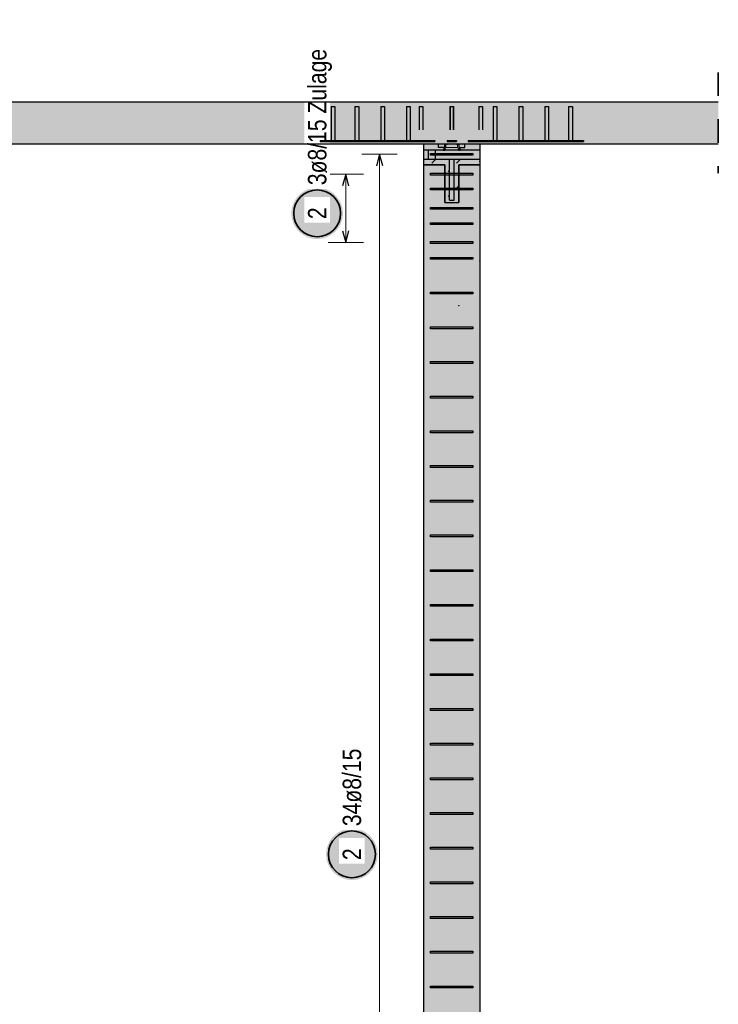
# Model space of a CAD drawing. Header units: millimetres. Extents: x -17.3 to 56.2, y -13.9 to 21.4.
# Tile 56 of 56: x 51.5 to 54.4, y -9.6 to -5.4. Entities that reach past the tile are written whole.
import ezdxf

# ---------------------------------------------------------------- set-up
doc = ezdxf.new("R2010")
doc.units = ezdxf.units.MM
doc.linetypes.add('HIDDEN', pattern=[0.375, 0.25, -0.125])
for name, color, linetype, lineweight in [('Achsen', 7, 'Continuous', 20), ('Bewehrung', 7, 'Continuous', 20), ('Geschnittene Kanten', 7, 'Continuous', 20), ('Schraffuren', 7, 'Continuous', 20)]:
    doc.layers.add(name, color=color, linetype=linetype, lineweight=lineweight)
doc.styles.add('Arial Narrow', font='ARIALN.TTF')

msp = doc.modelspace()

# ---------------------------------------------------------------- hatches: boundary and pattern name
at = {"layer": 'Achsen', "lineweight": 18, "true_color": 0x48a4ff}
for points in [[(53.415533, -5.917592), (53.415533, -5.957592), (53.175533, -5.957592), (53.175533, -5.917592)], [(53.325533, -5.894592), (53.325533, -5.917592), (53.265533, -5.917592), (53.265533, -5.894592), (53.285533, -5.892592), (53.305533, -5.892592)], [(53.305533, -6.132592), (53.305533, -5.957592), (53.285533, -5.957592), (53.285533, -6.132592)]]:
    msp.add_hatch(color=161, dxfattribs=at).paths.add_polyline_path(points)
at = {"layer": 'Achsen', "lineweight": 18}
h = msp.add_hatch(dxfattribs=at)
h.set_pattern_fill('punkt', color=5, scale=0.01, angle=135, style=0, pattern_type=2)
h.set_pattern_definition([(135, (0, 0), (-0.015909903, -0.015909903), [0, -0.0375])])
h.paths.add_polyline_path([(53.259886, -5.917592), (53.265533, -5.917592), (53.265533, -5.912287)])
h = msp.add_hatch(dxfattribs=at)
h.set_pattern_fill('punkt', color=5, scale=0.01, angle=45, style=0, pattern_type=2)
h.set_pattern_definition([(45, (0, 0), (-0.015909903, 0.015909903), [0, -0.0375])])
h.paths.add_polyline_path([(53.325533, -5.911946), (53.325533, -5.917592), (53.330838, -5.917592)])
at = {"layer": 'Achsen'}
h = msp.add_hatch(dxfattribs=at)
h.set_pattern_fill('uB', color=10, scale=0.01, angle=45, style=0, pattern_type=2)
h.set_pattern_definition([(45, (0, 0), (-0.106066, 0.106066), [0.025, -0.025]), (45, (-0.03536, 0.07071), (-0.106066, 0.106066), [0.025, -0.025, 0.025, -0.025])])
h.paths.add_polyline_path([(53.415533, -5.982592), (53.415533, -5.957592), (53.305533, -5.957592), (53.305533, -6.132592), (53.285533, -6.132592), (53.285533, -5.957592), (53.175533, -5.957592), (53.175533, -5.982592), (53.265533, -5.982592), (53.265533, -6.142592), (53.295533, -6.143558), (53.325533, -6.142592), (53.325533, -5.982592)])
at = {"layer": 'Bewehrung', "lineweight": 25, "true_color": 0xffffff}
for points in [[(52.831088, -6.188835), (52.831021, -6.184997), (52.83082, -6.181162), (52.830485, -6.177337), (52.830018, -6.173526), (52.829417, -6.169734), (52.828684, -6.165965), (52.827821, -6.162224), (52.826827, -6.158515), (52.825704, -6.154844), (52.824454, -6.151213), (52.823078, -6.147629), (52.821578, -6.144094), (52.819955, -6.140615), (52.818212, -6.137194), (52.816351, -6.133835), (52.814373, -6.130544), (52.812282, -6.127324), (52.81008, -6.124179), (52.807769, -6.121113), (52.805353, -6.118129), (52.802834, -6.115231), (52.800215, -6.112423), (52.7975, -6.109708), (52.794692, -6.10709), (52.791795, -6.104571), (52.788811, -6.102154), (52.785744, -6.099844), (52.782599, -6.097641), (52.779379, -6.09555), (52.776088, -6.093573), (52.77273, -6.091711), (52.769309, -6.089968), (52.765829, -6.088345), (52.762295, -6.086845), (52.75871, -6.085469), (52.75508, -6.084219), (52.751408, -6.083097), (52.747699, -6.082103), (52.743958, -6.081239), (52.740189, -6.080507), (52.736397, -6.079906), (52.732586, -6.079438), (52.728761, -6.079103), (52.724927, -6.078902), (52.721088, -6.078835), (52.717249, -6.078902), (52.713415, -6.079103), (52.70959, -6.079438), (52.705779, -6.079906), (52.701987, -6.080507), (52.698218, -6.081239), (52.694477, -6.082103), (52.690768, -6.083097), (52.687096, -6.084219), (52.683466, -6.085469), (52.679881, -6.086845), (52.676347, -6.088345), (52.672867, -6.089968), (52.669446, -6.091711), (52.666088, -6.093573), (52.662797, -6.09555), (52.659577, -6.097641), (52.656432, -6.099844), (52.653365, -6.102154), (52.650381, -6.104571), (52.647484, -6.10709), (52.644676, -6.109708), (52.641961, -6.112423), (52.639342, -6.115231), (52.636823, -6.118129), (52.634407, -6.121113), (52.632096, -6.124179), (52.629894, -6.127324), (52.627803, -6.130544), (52.625825, -6.133835), (52.623964, -6.137194), (52.622221, -6.140615), (52.620598, -6.144094), (52.619098, -6.147629), (52.617722, -6.151213), (52.616472, -6.154844), (52.615349, -6.158515), (52.614356, -6.162224), (52.613492, -6.165965), (52.612759, -6.169734), (52.612159, -6.173526), (52.611691, -6.177337), (52.611356, -6.181162), (52.611155, -6.184997), (52.611088, -6.188835), (52.611155, -6.192674), (52.611356, -6.196509), (52.611691, -6.200334), (52.612159, -6.204145), (52.612759, -6.207937), (52.613492, -6.211706), (52.614356, -6.215447), (52.615349, -6.219156), (52.616472, -6.222827), (52.617722, -6.226458), (52.619098, -6.230042), (52.620598, -6.233577), (52.622221, -6.237056), (52.623964, -6.240477), (52.625825, -6.243835), (52.627803, -6.247127), (52.629894, -6.250347), (52.632096, -6.253492), (52.634407, -6.256558), (52.636823, -6.259542), (52.639342, -6.26244), (52.641961, -6.265248), (52.644676, -6.267963), (52.647484, -6.270581), (52.650381, -6.2731), (52.653365, -6.275517), (52.656432, -6.277827), (52.659577, -6.28003), (52.662797, -6.282121), (52.666088, -6.284098), (52.669446, -6.28596), (52.672867, -6.287703), (52.676347, -6.289325), (52.679881, -6.290826), (52.683466, -6.292202), (52.687096, -6.293452), (52.690768, -6.294574), (52.694477, -6.295568), (52.698218, -6.296432), (52.701987, -6.297164), (52.705779, -6.297765), (52.70959, -6.298233), (52.713415, -6.298568), (52.717249, -6.298768), (52.721088, -6.298835), (52.724927, -6.298768), (52.728761, -6.298568), (52.732586, -6.298233), (52.736397, -6.297765), (52.740189, -6.297164), (52.743958, -6.296432), (52.747699, -6.295568), (52.751408, -6.294574), (52.75508, -6.293452), (52.75871, -6.292202), (52.762295, -6.290826), (52.765829, -6.289325), (52.769309, -6.287703), (52.77273, -6.28596), (52.776088, -6.284098), (52.779379, -6.282121), (52.782599, -6.28003), (52.785744, -6.277827), (52.788811, -6.275517), (52.791795, -6.2731), (52.794692, -6.270581), (52.7975, -6.267963), (52.800215, -6.265248), (52.802834, -6.26244), (52.805353, -6.259542), (52.807769, -6.256558), (52.81008, -6.253492), (52.812282, -6.250347), (52.814373, -6.247127), (52.816351, -6.243835), (52.818212, -6.240477), (52.819955, -6.237056), (52.821578, -6.233577), (52.823078, -6.230042), (52.824454, -6.226458), (52.825704, -6.222827), (52.826827, -6.219156), (52.827821, -6.215447), (52.828684, -6.211706), (52.829417, -6.207937), (52.830018, -6.204145), (52.830485, -6.200334), (52.83082, -6.196509)], [(52.979413, -8.924592), (52.979346, -8.920753), (52.979145, -8.916918), (52.978811, -8.913093), (52.978343, -8.909283), (52.977742, -8.90549), (52.977009, -8.901721), (52.976146, -8.89798), (52.975152, -8.894272), (52.974029, -8.8906), (52.972779, -8.886969), (52.971403, -8.883385), (52.969903, -8.879851), (52.968281, -8.876371), (52.966537, -8.87295), (52.964676, -8.869592), (52.962699, -8.866301), (52.960607, -8.86308), (52.958405, -8.859935), (52.956094, -8.856869), (52.953678, -8.853885), (52.951159, -8.850987), (52.948541, -8.848179), (52.945826, -8.845464), (52.943018, -8.842846), (52.94012, -8.840327), (52.937136, -8.83791), (52.93407, -8.8356), (52.930924, -8.833397), (52.927704, -8.831306), (52.924413, -8.829329), (52.921055, -8.827467), (52.917634, -8.825724), (52.914154, -8.824102), (52.91062, -8.822601), (52.907035, -8.821225), (52.903405, -8.819975), (52.899733, -8.818853), (52.896025, -8.817859), (52.892284, -8.816995), (52.888515, -8.816263), (52.884722, -8.815662), (52.880911, -8.815194), (52.877086, -8.81486), (52.873252, -8.814659), (52.869413, -8.814592), (52.865574, -8.814659), (52.86174, -8.81486), (52.857915, -8.815194), (52.854104, -8.815662), (52.850312, -8.816263), (52.846543, -8.816995), (52.842802, -8.817859), (52.839093, -8.818853), (52.835421, -8.819975), (52.831791, -8.821225), (52.828206, -8.822601), (52.824672, -8.824102), (52.821192, -8.825724), (52.817771, -8.827467), (52.814413, -8.829329), (52.811122, -8.831306), (52.807902, -8.833397), (52.804757, -8.8356), (52.80169, -8.83791), (52.798707, -8.840327), (52.795809, -8.842846), (52.793001, -8.845464), (52.790286, -8.848179), (52.787667, -8.850987), (52.785148, -8.853885), (52.782732, -8.856869), (52.780421, -8.859935), (52.778219, -8.86308), (52.776128, -8.866301), (52.77415, -8.869592), (52.772289, -8.87295), (52.770546, -8.876371), (52.768923, -8.879851), (52.767423, -8.883385), (52.766047, -8.886969), (52.764797, -8.8906), (52.763674, -8.894272), (52.762681, -8.89798), (52.761817, -8.901721), (52.761084, -8.90549), (52.760484, -8.909283), (52.760016, -8.913093), (52.759681, -8.916918), (52.75948, -8.920753), (52.759413, -8.924592), (52.75948, -8.928431), (52.759681, -8.932265), (52.760016, -8.93609), (52.760484, -8.939901), (52.761084, -8.943693), (52.761817, -8.947462), (52.762681, -8.951203), (52.763674, -8.954912), (52.764797, -8.958583), (52.766047, -8.962214), (52.767423, -8.965798), (52.768923, -8.969333), (52.770546, -8.972812), (52.772289, -8.976233), (52.77415, -8.979592), (52.776128, -8.982883), (52.778219, -8.986103), (52.780421, -8.989248), (52.782732, -8.992314), (52.785148, -8.995298), (52.787667, -8.998196), (52.790286, -9.001004), (52.793001, -9.003719), (52.795809, -9.006338), (52.798707, -9.008857), (52.80169, -9.011273), (52.804757, -9.013583), (52.807902, -9.015786), (52.811122, -9.017877), (52.814413, -9.019854), (52.817771, -9.021716), (52.821192, -9.023459), (52.824672, -9.025082), (52.828206, -9.026582), (52.831791, -9.027958), (52.835421, -9.029208), (52.839093, -9.03033), (52.842802, -9.031324), (52.846543, -9.032188), (52.850312, -9.03292), (52.854104, -9.033521), (52.857915, -9.033989), (52.86174, -9.034324), (52.865574, -9.034525), (52.869413, -9.034592), (52.873252, -9.034525), (52.877086, -9.034324), (52.880911, -9.033989), (52.884722, -9.033521), (52.888515, -9.03292), (52.892284, -9.032188), (52.896025, -9.031324), (52.899733, -9.03033), (52.903405, -9.029208), (52.907035, -9.027958), (52.91062, -9.026582), (52.914154, -9.025082), (52.917634, -9.023459), (52.921055, -9.021716), (52.924413, -9.019854), (52.927704, -9.017877), (52.930924, -9.015786), (52.93407, -9.013583), (52.937136, -9.011273), (52.94012, -9.008857), (52.943018, -9.006338), (52.945826, -9.003719), (52.948541, -9.001004), (52.951159, -8.998196), (52.953678, -8.995298), (52.956094, -8.992314), (52.958405, -8.989248), (52.960607, -8.986103), (52.962699, -8.982883), (52.964676, -8.979592), (52.966537, -8.976233), (52.968281, -8.972812), (52.969903, -8.969333), (52.971403, -8.965798), (52.972779, -8.962214), (52.974029, -8.958583), (52.975152, -8.954912), (52.976146, -8.951203), (52.977009, -8.947462), (52.977742, -8.943693), (52.978343, -8.939901), (52.978811, -8.93609), (52.979145, -8.932265)]]:
    msp.add_hatch(color=7, dxfattribs=at).paths.add_polyline_path(points)
at = {"layer": 'Schraffuren', "lineweight": 13, "true_color": 0xd7ffd7}
for points in [[(54.433513, -5.892592), (54.433513, -5.712592), (48.31211, -5.712592), (48.31211, -5.892592)], [(53.415533, -12.142594), (53.415533, -5.892592), (53.175533, -5.892592), (53.175533, -12.142594)]]:
    msp.add_hatch(color=254, dxfattribs=at).paths.add_polyline_path(points)
at = {"layer": 'Schraffuren', "lineweight": 13, "true_color": 0x4682b4}
for points in [[(52.796533, -5.877592), (52.796533, -5.732592), (52.780533, -5.732592), (52.780533, -5.877592)], [(52.898533, -5.877592), (52.898533, -5.732592), (52.882533, -5.732592), (52.882533, -5.877592)], [(53.008533, -5.877592), (53.008533, -5.732592), (52.992533, -5.732592), (52.992533, -5.877592)], [(53.118533, -5.877592), (53.118533, -5.732592), (53.102533, -5.732592), (53.102533, -5.877592)], [(53.488533, -5.877592), (53.488533, -5.732592), (53.472533, -5.732592), (53.472533, -5.877592)], [(53.598533, -5.877592), (53.598533, -5.732592), (53.582533, -5.732592), (53.582533, -5.877592)], [(53.708533, -5.877592), (53.708533, -5.732592), (53.692533, -5.732592), (53.692533, -5.877592)], [(53.810533, -5.877592), (53.810533, -5.732592), (53.794533, -5.732592), (53.794533, -5.877592)], [(52.953533, -5.882592), (52.953533, -5.877592), (52.733533, -5.877592), (52.733533, -5.882592)], [(53.173533, -5.882592), (53.173533, -5.877592), (52.953533, -5.877592), (52.953533, -5.882592)], [(53.637533, -5.882592), (53.637533, -5.877592), (53.417533, -5.877592), (53.417533, -5.882592)], [(53.857533, -5.882592), (53.857533, -5.877592), (53.637533, -5.877592), (53.637533, -5.882592)]]:
    msp.add_hatch(color=145, dxfattribs=at).paths.add_polyline_path(points)

# ---------------------------------------------------------------- linework, layer by layer
at = {"color": 2, "linetype": 'HIDDEN', "lineweight": 35, "ltscale": 0.25}
msp.add_line((54.433513, -5.587592), (54.433513, -6.017592), dxfattribs=at)
at = {"color": 3, "linetype": 'HIDDEN', "lineweight": 25, "ltscale": 0.25}
for p, q in [((53.156718, -5.732592), (53.156718, -5.877592)), ((53.156718, -5.732592), (53.157327, -5.732592)), ((53.157327, -5.732592), (53.159061, -5.732592)), ((53.159061, -5.732592), (53.161657, -5.732592)), ((53.161657, -5.732592), (53.164718, -5.732592)), ((53.164718, -5.732592), (53.16778, -5.732592)), ((53.16778, -5.732592), (53.170375, -5.732592)), ((53.170375, -5.732592), (53.172109, -5.732592)), ((53.172109, -5.732592), (53.172718, -5.732592)), ((53.172718, -5.732592), (53.172718, -5.877592)), ((53.287533, -5.732592), (53.287533, -5.877592)), ((53.287533, -5.732592), (53.288142, -5.732592)), ((53.288142, -5.732592), (53.289876, -5.732592)), ((53.289043, -5.732592), (53.289043, -5.877592)), ((53.289876, -5.732592), (53.292471, -5.732592)), ((53.292471, -5.732592), (53.295533, -5.732592)), ((53.295533, -5.732592), (53.298594, -5.732592)), ((53.298594, -5.732592), (53.30119, -5.732592)), ((53.30119, -5.732592), (53.302924, -5.732592)), ((53.302023, -5.732592), (53.302023, -5.877592)), ((53.302924, -5.732592), (53.303533, -5.732592)), ((53.303533, -5.732592), (53.303533, -5.877592)), ((53.411277, -5.732592), (53.411277, -5.877592)), ((53.411277, -5.732592), (53.411885, -5.732592)), ((53.411885, -5.732592), (53.41362, -5.732592)), ((53.41362, -5.732592), (53.416215, -5.732592)), ((53.416215, -5.732592), (53.419277, -5.732592)), ((53.419277, -5.732592), (53.422338, -5.732592)), ((53.422338, -5.732592), (53.424933, -5.732592)), ((53.424933, -5.732592), (53.426668, -5.732592)), ((53.426668, -5.732592), (53.427277, -5.732592)), ((53.427277, -5.732592), (53.427277, -5.877592)), ((52.882533, -5.877592), (52.883142, -5.877592)), ((52.883142, -5.877592), (52.884876, -5.877592)), ((52.884876, -5.877592), (52.887471, -5.877592)), ((52.887471, -5.877592), (52.890533, -5.877592)), ((52.890533, -5.877592), (52.893594, -5.877592)), ((52.893594, -5.877592), (52.89619, -5.877592)), ((52.89619, -5.877592), (52.897924, -5.877592)), ((52.897924, -5.877592), (52.898533, -5.877592)), ((52.992533, -5.877592), (52.993142, -5.877592)), ((52.993142, -5.877592), (52.994876, -5.877592)), ((52.994876, -5.877592), (52.997471, -5.877592)), ((52.997471, -5.877592), (53.000533, -5.877592)), ((53.000533, -5.877592), (53.003594, -5.877592)), ((53.003594, -5.877592), (53.00619, -5.877592)), ((53.00619, -5.877592), (53.007924, -5.877592)), ((53.007924, -5.877592), (53.008533, -5.877592)), ((53.087571, -5.877592), (53.087571, -5.882592)), ((53.102533, -5.877592), (53.103142, -5.877592)), ((53.103142, -5.877592), (53.104876, -5.877592)), ((53.104876, -5.877592), (53.107471, -5.877592)), ((53.107471, -5.877592), (53.110533, -5.877592)), ((53.110533, -5.877592), (53.113594, -5.877592)), ((53.113594, -5.877592), (53.11619, -5.877592)), ((53.11619, -5.877592), (53.117924, -5.877592)), ((53.117924, -5.877592), (53.118533, -5.877592)), ((53.14414, -5.877592), (53.14414, -5.882592)), ((53.173533, -5.877592), (53.195124, -5.877592)), ((53.173533, -5.882592), (53.195124, -5.882592)), ((53.195124, -5.877592), (53.195124, -5.882592)), ((53.195124, -5.877592), (53.223408, -5.877592)), ((53.195124, -5.882592), (53.223408, -5.882592)), ((53.223408, -5.877592), (53.223408, -5.882592)), ((53.275533, -5.877592), (53.275533, -5.882592)), ((53.275533, -5.877592), (53.315533, -5.877592)), ((53.275533, -5.882592), (53.315533, -5.882592)), ((53.315533, -5.877592), (53.315533, -5.882592)), ((53.366244, -5.877592), (53.366244, -5.882592)), ((53.366244, -5.877592), (53.394528, -5.877592)), ((53.366244, -5.882592), (53.394528, -5.882592)), ((53.394528, -5.877592), (53.394528, -5.882592)), ((53.394528, -5.877592), (53.417533, -5.877592)), ((53.394528, -5.882592), (53.417533, -5.882592)), ((53.446926, -5.877592), (53.446926, -5.882592)), ((53.472533, -5.877592), (53.473142, -5.877592)), ((53.473142, -5.877592), (53.474876, -5.877592)), ((53.474876, -5.877592), (53.477471, -5.877592)), ((53.477471, -5.877592), (53.480533, -5.877592)), ((53.480533, -5.877592), (53.483594, -5.877592)), ((53.483594, -5.877592), (53.48619, -5.877592)), ((53.48619, -5.877592), (53.487924, -5.877592)), ((53.487924, -5.877592), (53.488533, -5.877592)), ((53.503494, -5.877592), (53.503494, -5.882592)), ((53.582533, -5.877592), (53.583142, -5.877592)), ((53.583142, -5.877592), (53.584876, -5.877592)), ((53.584876, -5.877592), (53.587471, -5.877592)), ((53.587471, -5.877592), (53.590533, -5.877592)), ((53.590533, -5.877592), (53.593594, -5.877592)), ((53.593594, -5.877592), (53.59619, -5.877592)), ((53.59619, -5.877592), (53.597924, -5.877592)), ((53.597924, -5.877592), (53.598533, -5.877592)), ((53.692533, -5.877592), (53.693142, -5.877592)), ((53.693142, -5.877592), (53.694876, -5.877592)), ((53.694876, -5.877592), (53.697471, -5.877592)), ((53.697471, -5.877592), (53.700533, -5.877592)), ((53.700533, -5.877592), (53.703594, -5.877592)), ((53.703594, -5.877592), (53.70619, -5.877592)), ((53.70619, -5.877592), (53.707924, -5.877592)), ((53.707924, -5.877592), (53.708533, -5.877592)), ((53.794533, -5.877592), (53.795142, -5.877592)), ((53.795142, -5.877592), (53.796876, -5.877592)), ((53.796876, -5.877592), (53.799471, -5.877592)), ((53.799471, -5.877592), (53.802533, -5.877592)), ((53.802533, -5.877592), (53.805594, -5.877592)), ((53.805594, -5.877592), (53.80819, -5.877592)), ((53.80819, -5.877592), (53.809924, -5.877592)), ((53.809924, -5.877592), (53.810533, -5.877592)), ((53.175533, -5.892592), (53.177839, -5.892592)), ((53.177839, -5.892592), (53.184667, -5.892592)), ((53.184667, -5.892592), (53.195756, -5.892592)), ((53.195756, -5.892592), (53.21068, -5.892592)), ((53.21068, -5.892592), (53.228864, -5.892592)), ((53.228864, -5.892592), (53.249611, -5.892592)), ((53.249611, -5.892592), (53.272122, -5.892592)), ((53.272122, -5.892592), (53.295533, -5.892592)), ((53.295533, -5.892592), (53.318944, -5.892592)), ((53.318944, -5.892592), (53.341455, -5.892592)), ((53.341455, -5.892592), (53.362201, -5.892592)), ((53.362201, -5.892592), (53.380386, -5.892592)), ((53.380386, -5.892592), (53.395309, -5.892592)), ((53.395309, -5.892592), (53.406398, -5.892592)), ((53.406398, -5.892592), (53.413227, -5.892592)), ((53.413227, -5.892592), (53.415533, -5.892592))]:
    msp.add_line(p, q, dxfattribs=at)
at = {"layer": 'Achsen', "color": 3, "linetype": 'Continuous', "lineweight": 25}
for p, q in [((53.175533, -5.917592), (53.415533, -5.917592)), ((53.239533, -5.907592), (53.239533, -5.892592)), ((53.264533, -5.907592), (53.239533, -5.907592)), ((53.264533, -5.892592), (53.264533, -5.907592)), ((53.265533, -5.894592), (53.285533, -5.892592)), ((53.265533, -5.917592), (53.265533, -5.894592)), ((53.285533, -5.892592), (53.305533, -5.892592)), ((53.305533, -5.892592), (53.325533, -5.894592)), ((53.325533, -5.894592), (53.325533, -5.917592)), ((53.326533, -5.892592), (53.326533, -5.907592)), ((53.326533, -5.907592), (53.351533, -5.907592)), ((53.351533, -5.907592), (53.351533, -5.892592)), ((53.175533, -5.957592), (53.415533, -5.957592)), ((53.285533, -6.132592), (53.285533, -5.957592)), ((53.305533, -6.132592), (53.305533, -5.957592)), ((53.285533, -6.132592), (53.305533, -6.132592))]:
    msp.add_line(p, q, dxfattribs=at)
at = {"layer": 'Achsen', "color": 3, "linetype": 'HIDDEN', "lineweight": 25, "ltscale": 0.25}
for p, q in [((53.196367, -5.957592), (53.196367, -5.917592)), ((53.226367, -5.957592), (53.226367, -5.917592))]:
    msp.add_line(p, q, dxfattribs=at)
at = {"layer": 'Achsen', "color": 4, "linetype": 'Continuous', "lineweight": 50}
for p, q in [((53.259886, -5.917592), (53.265533, -5.912287)), ((53.259886, -5.917592), (53.265533, -5.917592)), ((53.265533, -5.917592), (53.265533, -5.912287)), ((53.325533, -5.911946), (53.330838, -5.917592)), ((53.325533, -5.911946), (53.325533, -5.917592)), ((53.325533, -5.917592), (53.330838, -5.917592))]:
    msp.add_line(p, q, dxfattribs=at)
at = {"layer": 'Achsen', "color": 5, "linetype": 'HIDDEN', "lineweight": 18, "ltscale": 0.25}
for p, q in [((53.270533, -5.907592), (53.270533, -5.892592)), ((53.270533, -5.907592), (53.320533, -5.907592)), ((53.320533, -5.907592), (53.320533, -5.892592))]:
    msp.add_line(p, q, dxfattribs=at)
at = {"layer": 'Achsen', "color": 2, "linetype": 'Continuous', "lineweight": 35}
for p, q in [((53.175533, -5.982592), (53.265533, -5.982592)), ((53.265533, -6.142592), (53.265533, -5.982592)), ((53.325533, -6.142592), (53.325533, -5.982592)), ((53.325533, -5.982592), (53.415533, -5.982592)), ((53.265533, -6.142592), (53.295533, -6.143558)), ((53.295533, -6.143558), (53.325533, -6.142592))]:
    msp.add_line(p, q, dxfattribs=at)
at = {"layer": 'Bewehrung', "color": 5, "linetype": 'Continuous', "lineweight": 18}
for p, q in [((53.062407, -5.936884), (52.912407, -5.936884)), ((52.987407, -10.823594), (52.987407, -5.936884)), ((52.918237, -6.021592), (52.768237, -6.021592)), ((52.843237, -6.021592), (52.843237, -6.313592)), ((52.768237, -6.313592), (52.918237, -6.313592))]:
    msp.add_line(p, q, dxfattribs=at)
at = {"layer": 'Bewehrung', "color": 3, "linetype": 'Continuous', "lineweight": 25}
for p, q in [((52.987407, -5.936884), (52.974009, -5.986884)), ((53.000804, -5.986884), (52.987407, -5.936884)), ((53.205533, -5.940884), (53.205533, -5.932884)), ((53.205533, -5.932884), (53.385553, -5.932884)), ((53.385553, -5.940884), (53.205533, -5.940884)), ((53.385553, -5.932884), (53.385553, -5.940884)), ((52.843237, -6.021592), (52.829839, -6.071592)), ((52.856634, -6.071592), (52.843237, -6.021592)), ((53.205533, -6.025592), (53.205533, -6.017592)), ((53.205533, -6.017592), (53.385553, -6.017592)), ((53.385553, -6.025592), (53.205533, -6.025592)), ((53.385553, -6.017592), (53.385553, -6.025592)), ((53.205533, -6.088966), (53.205533, -6.080966)), ((53.205533, -6.080966), (53.385553, -6.080966)), ((53.385553, -6.088966), (53.205533, -6.088966)), ((53.385553, -6.080966), (53.385553, -6.088966)), ((53.205533, -6.171592), (53.205533, -6.163592)), ((53.205533, -6.163592), (53.385553, -6.163592)), ((53.385553, -6.171592), (53.205533, -6.171592)), ((53.385553, -6.163592), (53.385553, -6.171592)), ((53.205533, -6.237048), (53.205533, -6.229048)), ((53.205533, -6.229048), (53.385553, -6.229048)), ((53.385553, -6.237048), (53.205533, -6.237048)), ((53.385553, -6.229048), (53.385553, -6.237048)), ((52.829839, -6.263592), (52.843237, -6.313592)), ((52.843237, -6.313592), (52.856634, -6.263592)), ((53.205533, -6.317592), (53.205533, -6.309592)), ((53.205533, -6.309592), (53.385553, -6.309592)), ((53.385553, -6.317592), (53.205533, -6.317592)), ((53.385553, -6.309592), (53.385553, -6.317592)), ((53.205533, -6.38513), (53.205533, -6.37713)), ((53.205533, -6.37713), (53.385553, -6.37713)), ((53.385553, -6.38513), (53.205533, -6.38513)), ((53.385553, -6.37713), (53.385553, -6.38513)), ((53.205533, -6.533213), (53.205533, -6.525213)), ((53.205533, -6.525213), (53.385553, -6.525213)), ((53.385553, -6.533213), (53.205533, -6.533213)), ((53.385553, -6.525213), (53.385553, -6.533213)), ((53.205533, -6.681295), (53.205533, -6.673295)), ((53.205533, -6.673295), (53.385553, -6.673295)), ((53.385553, -6.681295), (53.205533, -6.681295)), ((53.385553, -6.673295), (53.385553, -6.681295)), ((53.205533, -6.829377), (53.205533, -6.821377)), ((53.205533, -6.821377), (53.385553, -6.821377)), ((53.385553, -6.829377), (53.205533, -6.829377)), ((53.385553, -6.821377), (53.385553, -6.829377)), ((53.205533, -6.977459), (53.205533, -6.969459)), ((53.205533, -6.969459), (53.385553, -6.969459)), ((53.385553, -6.969459), (53.385553, -6.977459)), ((53.385553, -6.977459), (53.205533, -6.977459)), ((53.205533, -7.125541), (53.205533, -7.117541)), ((53.205533, -7.117541), (53.385553, -7.117541)), ((53.385553, -7.125541), (53.205533, -7.125541)), ((53.385553, -7.117541), (53.385553, -7.125541)), ((53.205533, -7.273623), (53.205533, -7.265623)), ((53.205533, -7.265623), (53.385553, -7.265623)), ((53.385553, -7.265623), (53.385553, -7.273623)), ((53.385553, -7.273623), (53.205533, -7.273623)), ((53.205533, -7.421705), (53.205533, -7.413705)), ((53.205533, -7.413705), (53.385553, -7.413705)), ((53.385553, -7.421705), (53.205533, -7.421705)), ((53.385553, -7.413705), (53.385553, -7.421705)), ((53.205533, -7.569787), (53.205533, -7.561787)), ((53.205533, -7.561787), (53.385553, -7.561787)), ((53.385553, -7.561787), (53.385553, -7.569787)), ((53.385553, -7.569787), (53.205533, -7.569787)), ((53.205533, -7.717869), (53.205533, -7.709869)), ((53.205533, -7.709869), (53.385553, -7.709869)), ((53.385553, -7.717869), (53.205533, -7.717869)), ((53.385553, -7.709869), (53.385553, -7.717869)), ((53.205533, -7.865951), (53.205533, -7.857951)), ((53.205533, -7.857951), (53.385553, -7.857951)), ((53.385553, -7.857951), (53.385553, -7.865951)), ((53.385553, -7.865951), (53.205533, -7.865951)), ((53.205533, -8.014034), (53.205533, -8.006034)), ((53.205533, -8.006034), (53.385553, -8.006034)), ((53.385553, -8.014034), (53.205533, -8.014034)), ((53.385553, -8.006034), (53.385553, -8.014034)), ((53.205533, -8.162116), (53.205533, -8.154116)), ((53.205533, -8.154116), (53.385553, -8.154116)), ((53.385553, -8.162116), (53.205533, -8.162116)), ((53.385553, -8.154116), (53.385553, -8.162116)), ((53.205533, -8.310198), (53.205533, -8.302198)), ((53.205533, -8.302198), (53.385553, -8.302198)), ((53.385553, -8.310198), (53.205533, -8.310198)), ((53.385553, -8.302198), (53.385553, -8.310198)), ((53.205533, -8.45828), (53.205533, -8.45028)), ((53.205533, -8.45028), (53.385553, -8.45028)), ((53.385553, -8.45828), (53.205533, -8.45828)), ((53.385553, -8.45028), (53.385553, -8.45828)), ((53.205533, -8.606362), (53.205533, -8.598362)), ((53.205533, -8.598362), (53.385553, -8.598362)), ((53.385553, -8.606362), (53.205533, -8.606362)), ((53.385553, -8.598362), (53.385553, -8.606362)), ((53.205533, -8.754444), (53.205533, -8.746444)), ((53.205533, -8.746444), (53.385553, -8.746444)), ((53.385553, -8.754444), (53.205533, -8.754444)), ((53.385553, -8.746444), (53.385553, -8.754444)), ((53.205533, -8.902526), (53.205533, -8.894526)), ((53.205533, -8.894526), (53.385553, -8.894526)), ((53.385553, -8.902526), (53.205533, -8.902526)), ((53.385553, -8.894526), (53.385553, -8.902526)), ((53.205533, -9.050608), (53.205533, -9.042608)), ((53.205533, -9.042608), (53.385553, -9.042608)), ((53.385553, -9.050608), (53.205533, -9.050608)), ((53.385553, -9.042608), (53.385553, -9.050608)), ((53.205533, -9.19869), (53.205533, -9.19069)), ((53.205533, -9.19069), (53.385553, -9.19069)), ((53.385553, -9.19869), (53.205533, -9.19869)), ((53.385553, -9.19069), (53.385553, -9.19869)), ((53.205533, -9.346773), (53.205533, -9.338773)), ((53.205533, -9.338773), (53.385553, -9.338773)), ((53.385553, -9.346773), (53.205533, -9.346773)), ((53.385553, -9.338773), (53.385553, -9.346773)), ((53.205533, -9.494855), (53.205533, -9.486855)), ((53.205533, -9.486855), (53.385553, -9.486855)), ((53.385553, -9.494855), (53.205533, -9.494855)), ((53.385553, -9.486855), (53.385553, -9.494855))]:
    msp.add_line(p, q, dxfattribs=at)
at = {"layer": 'Bewehrung', "color": 9, "linetype": 'Continuous', "lineweight": 0}
for centre in [(53.175533, -5.967592), (53.415533, -5.967592), (53.175533, -6.392592), (53.415533, -6.392592), (53.175533, -6.582881), (53.325533, -6.582881)]:
    msp.add_circle(centre, 0.00111, dxfattribs=at)
at = {"layer": 'Bewehrung', "color": 2, "linetype": 'Continuous', "lineweight": 35}
for centre in [(52.721088, -6.188835), (52.869413, -8.924592)]:
    msp.add_circle(centre, 0.1, dxfattribs=at)
at = {"layer": 'Geschnittene Kanten', "color": 3, "linetype": 'Continuous', "lineweight": 25}
for p, q in [((52.882533, -5.732592), (52.882533, -5.877592)), ((52.882533, -5.732592), (52.898533, -5.732592)), ((52.898533, -5.732592), (52.898533, -5.877592)), ((52.992533, -5.732592), (52.992533, -5.877592)), ((52.992533, -5.732592), (53.008533, -5.732592)), ((53.008533, -5.732592), (53.008533, -5.877592)), ((53.102533, -5.732592), (53.102533, -5.877592)), ((53.102533, -5.732592), (53.118533, -5.732592)), ((53.118533, -5.732592), (53.118533, -5.877592)), ((53.472533, -5.732592), (53.472533, -5.877592)), ((53.472533, -5.732592), (53.488533, -5.732592)), ((53.488533, -5.732592), (53.488533, -5.877592)), ((53.582533, -5.732592), (53.582533, -5.877592)), ((53.582533, -5.732592), (53.598533, -5.732592)), ((53.598533, -5.732592), (53.598533, -5.877592)), ((53.692533, -5.732592), (53.692533, -5.877592)), ((53.692533, -5.732592), (53.708533, -5.732592)), ((53.708533, -5.732592), (53.708533, -5.877592)), ((53.794533, -5.732592), (53.794533, -5.877592)), ((53.794533, -5.732592), (53.810533, -5.732592)), ((53.810533, -5.732592), (53.810533, -5.877592)), ((52.898533, -5.877592), (52.953533, -5.877592)), ((52.953533, -5.877592), (52.992533, -5.877592)), ((52.953533, -5.882592), (53.173533, -5.882592)), ((53.008533, -5.877592), (53.102533, -5.877592)), ((53.118533, -5.877592), (53.173533, -5.877592)), ((53.173533, -5.877592), (53.173533, -5.882592)), ((53.417533, -5.877592), (53.417533, -5.882592)), ((53.417533, -5.877592), (53.472533, -5.877592)), ((53.417533, -5.882592), (53.637533, -5.882592)), ((53.488533, -5.877592), (53.582533, -5.877592)), ((53.598533, -5.877592), (53.637533, -5.877592)), ((53.637533, -5.877592), (53.692533, -5.877592)), ((53.637533, -5.882592), (53.857533, -5.882592)), ((53.708533, -5.877592), (53.794533, -5.877592)), ((53.810533, -5.877592), (53.857533, -5.877592)), ((53.857533, -5.877592), (53.857533, -5.882592)), ((53.175533, -5.892592), (53.175533, -12.142594)), ((53.415533, -5.892592), (53.415533, -12.142594)), ((53.415533, -5.892592), (54.433513, -5.892592))]:
    msp.add_line(p, q, dxfattribs=at)

# ---------------------------------------------------------------- next in the draw order: texts
at = {"layer": 'Bewehrung', "color": 2, "lineweight": 35, "char_height": 0.07875, "attachment_point": 1, "rotation": 90, "line_spacing_factor": 0.9, "style": 'Arial Narrow', "bg_fill": 3, "box_fill_scale": 1.2, "bg_fill_color": 256, "bg_fill_true_color": 13158600, "bg_fill_transparency": 0}
for s, insert in [('3ø8/15 Zulage', (52.681713, -6.068835)), ('2', (52.681713, -6.213642)), ('34ø8/15', (52.830038, -8.804592)), ('2', (52.830038, -8.949398))]:
    msp.add_mtext(s, dxfattribs=dict(at, insert=insert))

# ---------------------------------------------------------------- next in the draw order: linework, layer by layer
at = {"color": 3, "linetype": 'HIDDEN', "lineweight": 25, "ltscale": 0.25}
for p, q in [((52.780533, -5.877592), (52.781142, -5.877592)), ((52.781142, -5.877592), (52.782876, -5.877592)), ((52.782876, -5.877592), (52.785471, -5.877592)), ((52.785471, -5.877592), (52.788533, -5.877592)), ((52.788533, -5.877592), (52.791594, -5.877592)), ((52.791594, -5.877592), (52.79419, -5.877592)), ((52.79419, -5.877592), (52.795924, -5.877592)), ((52.795924, -5.877592), (52.796533, -5.877592))]:
    msp.add_line(p, q, dxfattribs=at)
at = {"layer": 'Geschnittene Kanten', "color": 3, "linetype": 'Continuous', "lineweight": 25}
for p, q in [((48.31211, -5.712592), (54.433513, -5.712592)), ((52.780533, -5.732592), (52.780533, -5.877592)), ((52.780533, -5.732592), (52.796533, -5.732592)), ((52.796533, -5.732592), (52.796533, -5.877592)), ((52.733533, -5.877592), (52.733533, -5.882592)), ((52.733533, -5.877592), (52.780533, -5.877592)), ((52.733533, -5.882592), (52.953533, -5.882592)), ((52.796533, -5.877592), (52.882533, -5.877592)), ((49.355527, -5.892592), (53.175533, -5.892592))]:
    msp.add_line(p, q, dxfattribs=at)

doc.saveas('drawing.dxf')
